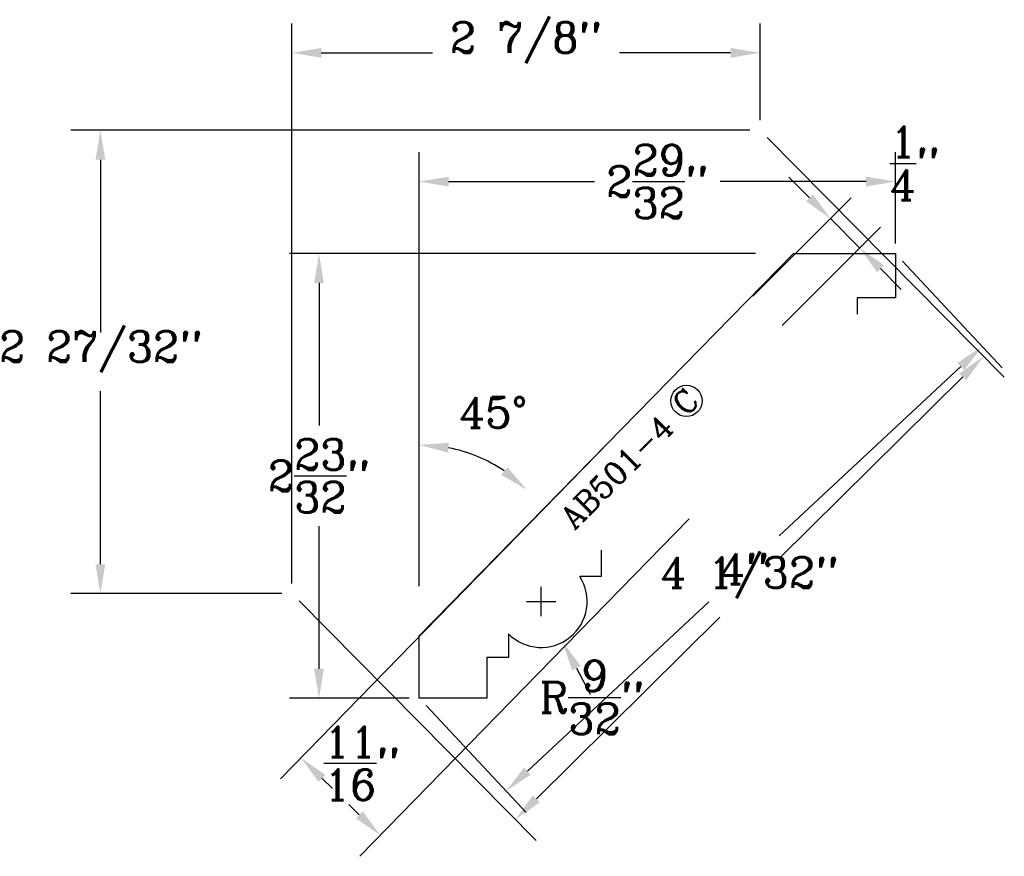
# Model space of a CAD drawing. Extents: x -1.67 to 4.37, y -0.77 to 4.36.
import ezdxf
from ezdxf.enums import TextEntityAlignment as Align

# ---------------------------------------------------------------- set-up
doc = ezdxf.new("R2010")
doc.units = 0
doc.header["$MEASUREMENT"] = 0
doc.layers.get('0').update_dxf_attribs({"linetype": 'CONTINUOUS'})
doc.layers.get('DEFPOINTS').update_dxf_attribs({"linetype": 'CONTINUOUS'})
for name, color, linetype in [('DIMEN', 1, 'CONTINUOUS'), ('MITRE', 2, 'CONTINUOUS'), ('PROF', 7, 'CONTINUOUS'), ('TEXT', 3, 'CONTINUOUS')]:
    doc.layers.add(name, color=color, linetype=linetype)
doc.styles.add('NAME', font='ROMANC', dxfattribs={"height": 0.1875})
doc.styles.add('ROMANC', font='ROMANC', dxfattribs={"height": 0.1875})
doc.dimstyles.get("Standard").update_dxf_attribs({"dimtxt": 0.18, "dimasz": 0.18, "dimexe": 0.18, "dimexo": 0.0625, "dimgap": 0.09, "dimtad": 0, "dimtih": 1, "dimtoh": 1, "dimdec": 4, "dimzin": 0, "dimtxsty": 'STANDARD', "dimcen": 0.09, "dimazin": 3, "dimtfac": 1, "dimtdec": 4, "dimtofl": 0, "dimtmove": 0, "dimatfit": 3, "dimtolj": 1, "dimtzin": 0})

# ---------------------------------------------------------------- blocks, each defined once
blk = doc.blocks.new('*D8')
at = {"color": 0, "linetype": 'BYBLOCK'}
for p, q in [((2.8401, 2.9272), (-0.0138, 2.9272)), ((0.1662, 2.7472), (0.1662, 1.8736)), ((0.1662, 0.3825), (0.1662, 1.2561)), ((0.7177, 0.2025), (-0.0138, 0.2025))]:
    blk.add_line(p, q, dxfattribs=at)
for points in [[(0.1362, 2.7472), (0.1962, 2.7472), (0.1662, 2.9272)], [(0.1362, 0.3825), (0.1962, 0.3825), (0.1662, 0.2025)]]:
    blk.add_solid(points, dxfattribs=at)
at = {"layer": 'DEFPOINTS', "color": 0, "linetype": 'BYBLOCK'}
for p in [(2.9026, 2.9272), (0.1662, 0.2025), (0.7802, 0.2025)]:
    blk.add_point(p, dxfattribs=at)
at = {"color": 0, "linetype": 'BYBLOCK', "insert": (0.1662, 1.5649), "char_height": 0.1875, "attachment_point": 5, "style": 'NAME'}
blk.add_mtext('\\A1;2{\\H1.000000x;\\S23/32;}"', dxfattribs=at)
blk = doc.blocks.new('*D5')
at = {"color": 0, "linetype": 'BYBLOCK'}
for p, q in [((0.7802, 0.8893), (0.7802, 3.5483)), ((3.6984, 2.9897), (3.6984, 3.5483)), ((0.9602, 3.3683), (1.8547, 3.3683)), ((3.5184, 3.3683), (2.624, 3.3683))]:
    blk.add_line(p, q, dxfattribs=at)
for points in [[(0.9602, 3.3983), (0.9602, 3.3383), (0.7802, 3.3683)], [(3.5184, 3.3983), (3.5184, 3.3383), (3.6984, 3.3683)]]:
    blk.add_solid(points, dxfattribs=at)
at = {"layer": 'DEFPOINTS', "color": 0, "linetype": 'BYBLOCK'}
for p in [(0.7802, 3.3683), (3.6984, 2.9272), (0.7802, 0.8268)]:
    blk.add_point(p, dxfattribs=at)
at = {"color": 0, "linetype": 'BYBLOCK', "insert": (2.2393, 3.3683), "char_height": 0.1875, "attachment_point": 5, "style": 'NAME'}
blk.add_mtext('\\A1;2{\\H1.000000x;\\S29/32;}"', dxfattribs=at)
blk = doc.blocks.new('*D9')
at = {"color": 0, "linetype": 'BYBLOCK'}
for p, q in [((3.7411, 2.8815), (4.3529, 2.2262)), ((4.0985, 2.2349), (2.9869, 1.197)), ((1.4434, -0.2441), (2.555, 0.7938)), ((0.8228, 0.1568), (1.4347, -0.4985))]:
    blk.add_line(p, q, dxfattribs=at)
for points in [[(4.0781, 2.2569), (4.119, 2.213), (4.2301, 2.3578)], [(1.4229, -0.2222), (1.4639, -0.266), (1.3118, -0.3669)]]:
    blk.add_solid(points, dxfattribs=at)
at = {"layer": 'DEFPOINTS', "color": 0, "linetype": 'BYBLOCK'}
for p in [(3.6984, 2.9272), (0.7802, 0.2025), (1.3118, -0.3669)]:
    blk.add_point(p, dxfattribs=at)
at = {"color": 0, "linetype": 'BYBLOCK', "insert": (2.771, 0.9954), "char_height": 0.1875, "attachment_point": 5, "style": 'NAME'}
blk.add_mtext('\\A1;4"', dxfattribs=at)
blk = doc.blocks.new('*D10')
at = {"color": 0, "linetype": 'BYBLOCK'}
for p, q in [((1.5279, 0.7049), (1.5279, 0.8849)), ((1.4379, 0.7949), (1.6179, 0.7949)), ((1.7436, 0.3867), (1.8276, 0.2275))]:
    blk.add_line(p, q, dxfattribs=at)
blk.add_solid([(1.7701, 0.4007), (1.717, 0.3726), (1.6595, 0.5458)], dxfattribs=at)
at = {"layer": 'DEFPOINTS', "color": 0, "linetype": 'BYBLOCK'}
for p in [(1.5279, 0.7949), (1.6595, 0.5458)]:
    blk.add_point(p, dxfattribs=at)
at = {"color": 0, "linetype": 'BYBLOCK', "insert": (1.8382, 0.2075), "char_height": 0.1875, "attachment_point": 5, "style": 'NAME'}
blk.add_mtext('\\A1;R{\\H1.000000x;\\S9/32;}"', dxfattribs=at)
blk = doc.blocks.new('*D7')
at = {"color": 0, "linetype": 'BYBLOCK'}
blk.add_line((0.7802, 0.8893), (0.7802, 1.9351), dxfattribs=at)
blk.add_arc((0.7802, 0.8268), 0.9283, 55.8289, 78.87254, dxfattribs=at)
for points in [[(0.9564, 1.7078), (0.9622, 1.7675), (0.7802, 1.7551)], [(1.3207, 1.6179), (1.2824, 1.5718), (1.44, 1.4798)]]:
    blk.add_solid(points, dxfattribs=at)
at = {"layer": 'DEFPOINTS', "color": 0, "linetype": 'BYBLOCK'}
for p in [(2.9026, 2.9272), (1.2471, 1.6291), (0.7802, 0.8268), (0.7802, 0.8268), (0.7802, 0.2025)]:
    blk.add_point(p, dxfattribs=at)
at = {"color": 0, "linetype": 'BYBLOCK', "insert": (1.2339, 1.9531), "char_height": 0.1875, "attachment_point": 5, "style": 'NAME'}
blk.add_mtext('\\A1;45°', dxfattribs=at)
blk = doc.blocks.new('*D6')
at = {"color": 0, "linetype": 'BYBLOCK'}
for p, q in [((1.9483, 1.7772), (-0.0705, -0.2912)), ((2.4352, 1.3019), (0.4164, -0.7664)), ((0.184, -0.2881), (0.2485, -0.3509)), ((0.4133, -0.5119), (0.3489, -0.449))]:
    blk.add_line(p, q, dxfattribs=at)
for points in [[(0.205, -0.2666), (0.1631, -0.3096), (0.0552, -0.1624)], [(0.4343, -0.4904), (0.3924, -0.5333), (0.5421, -0.6376)]]:
    blk.add_solid(points, dxfattribs=at)
at = {"layer": 'DEFPOINTS', "color": 0, "linetype": 'BYBLOCK'}
for p in [(1.992, 1.8219), (2.4789, 1.3467), (0.0552, -0.1624)]:
    blk.add_point(p, dxfattribs=at)
at = {"color": 0, "linetype": 'BYBLOCK', "insert": (0.4291, -0.1965), "char_height": 0.1875, "attachment_point": 5, "style": 'NAME'}
blk.add_mtext('\\A1;{\\H1.000000x;\\S11/16;}"', dxfattribs=at)
blk = doc.blocks.new('*D1')
at = {"color": 0, "linetype": 'BYBLOCK'}
for p, q in [((0, 0.9063), (0, 4.3373)), ((2.8686, 3.7451), (2.8686, 4.3373)), ((0.18, 4.1573), (0.8622, 4.1573)), ((2.6886, 4.1573), (2.0065, 4.1573))]:
    blk.add_line(p, q, dxfattribs=at)
for points in [[(0.18, 4.1873), (0.18, 4.1273), (0, 4.1573)], [(2.6886, 4.1873), (2.6886, 4.1273), (2.8686, 4.1573)]]:
    blk.add_solid(points, dxfattribs=at)
at = {"layer": 'DEFPOINTS', "color": 0, "linetype": 'BYBLOCK'}
for p in [(0, 4.1573), (2.8686, 3.6826), (0, 0.8438)]:
    blk.add_point(p, dxfattribs=at)
at = {"color": 0, "linetype": 'BYBLOCK', "style": 'NAME'}
blk.add_text('2 7/8"', height=0.1875, dxfattribs=at).set_placement((1.4343, 4.1573), align=Align.CENTER)
blk = doc.blocks.new('*D2')
at = {"color": 0, "linetype": 'BYBLOCK'}
for p, q in [((2.8061, 3.6826), (-1.3535, 3.6826)), ((-1.1735, 3.5026), (-1.1735, 2.4432)), ((-1.1735, 1.0238), (-1.1735, 2.0832)), ((-0.0625, 0.8438), (-1.3535, 0.8438))]:
    blk.add_line(p, q, dxfattribs=at)
for points in [[(-1.2035, 3.5026), (-1.1435, 3.5026), (-1.1735, 3.6826)], [(-1.2035, 1.0238), (-1.1435, 1.0238), (-1.1735, 0.8438)]]:
    blk.add_solid(points, dxfattribs=at)
at = {"layer": 'DEFPOINTS', "color": 0, "linetype": 'BYBLOCK'}
for p in [(2.8686, 3.6826), (-1.1735, 0.8438), (0, 0.8438)]:
    blk.add_point(p, dxfattribs=at)
at = {"color": 0, "linetype": 'BYBLOCK', "style": 'NAME'}
blk.add_text('2 27/32"', height=0.1875, dxfattribs=at).set_placement((-1.1735, 2.2632), align=Align.CENTER)
blk = doc.blocks.new('*D3')
at = {"color": 0, "linetype": 'BYBLOCK'}
for p, q in [((2.9126, 3.6382), (4.3655, 2.1701)), ((4.1109, 2.1714), (2.9864, 1.0586)), ((0.044, 0.7993), (1.4969, -0.6688)), ((1.4982, -0.4142), (2.6227, 0.6986))]:
    blk.add_line(p, q, dxfattribs=at)
for points in [[(4.0898, 2.1928), (4.132, 2.1501), (4.2389, 2.298)], [(1.4771, -0.3929), (1.5193, -0.4355), (1.3702, -0.5408)]]:
    blk.add_solid(points, dxfattribs=at)
at = {"layer": 'DEFPOINTS', "color": 0, "linetype": 'BYBLOCK'}
for p in [(2.8686, 3.6826), (0, 0.8438), (1.3702, -0.5408)]:
    blk.add_point(p, dxfattribs=at)
at = {"color": 0, "linetype": 'BYBLOCK', "style": 'NAME'}
blk.add_text('4 1/32"', height=0.1875, dxfattribs=at).set_placement((2.8045, 0.8786), align=Align.CENTER)
blk = doc.blocks.new('CIRCLEC')
at = {"layer": 'TEXT', "linetype": 'CONTINUOUS'}
blk.add_circle((0.1278, 0.0053), 0.1295, dxfattribs=at)
at = {"layer": 'TEXT', "linetype": 'CONTINUOUS', "style": 'ROMANC'}
blk.add_text('C', height=0.1875, dxfattribs=at).set_placement((0.1167, -0.0878), align=Align.CENTER)
blk = doc.blocks.new('*D11')
at = {"color": 0, "linetype": 'BYBLOCK'}
for p, q in [((3.1722, 3.2688), (3.0448, 3.396)), ((2.824, 2.6655), (3.4268, 3.269)), ((3.479, 2.9624), (3.2996, 3.1416)), ((3.0035, 2.4863), (3.6062, 3.0898)), ((3.6064, 2.8352), (3.7337, 2.708))]:
    blk.add_line(p, q, dxfattribs=at)
for points in [[(3.1934, 3.29), (3.151, 3.2476), (3.2996, 3.1416)], [(3.6276, 2.8564), (3.5852, 2.814), (3.479, 2.9624)]]:
    blk.add_solid(points, dxfattribs=at)
at = {"layer": 'DEFPOINTS', "color": 0, "linetype": 'BYBLOCK'}
for p in [(3.2996, 3.1416), (2.7799, 2.6212), (2.9593, 2.442)]:
    blk.add_point(p, dxfattribs=at)
at = {"color": 0, "linetype": 'BYBLOCK', "insert": (3.8167, 3.48), "char_height": 0.1875, "attachment_point": 5, "style": 'NAME'}
blk.add_mtext('\\A1;{\\H1.000000x;\\S1/4;}"', dxfattribs=at)

msp = doc.modelspace()

# ---------------------------------------------------------------- linework, layer by layer
at = {"layer": 'PROF', "linetype": 'CONTINUOUS'}
for p, q in [((0.780175, 0.584794), (3.073072, 2.927221)), ((3.073072, 2.927221), (3.698446, 2.927221)), ((3.698446, 2.927221), (3.698446, 2.656441)), ((3.698446, 2.656441), (3.463322, 2.655626)), ((3.463322, 2.655626), (3.463322, 2.555586)), ((1.894265, 1.109388), (1.894895, 0.948265)), ((1.894895, 0.948265), (1.763999, 0.948526)), ((0.780175, 0.20251), (0.780175, 0.584794)), ((1.326829, 0.597576), (1.326829, 0.4521)), ((1.326829, 0.4521), (1.193986, 0.4521)), ((1.193986, 0.4521), (1.193986, 0.20251)), ((1.193986, 0.20251), (0.780175, 0.20251))]:
    msp.add_line(p, q, dxfattribs=at)
at = {"layer": 'PROF'}
msp.add_arc((1.527618, 0.795219), 0.281743, 224.5476451, 32.9657513, dxfattribs=at)

# ---------------------------------------------------------------- block references
at = {"layer": 'TEXT', "xscale": 0.7398803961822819, "yscale": 0.7398803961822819, "zscale": 0.7398803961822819, "rotation": 45}
msp.add_blockref('CIRCLEC', (2.353614, 1.954452), dxfattribs=at)

# ---------------------------------------------------------------- texts
at = {"layer": 'TEXT', "style": 'NAME'}
msp.add_text('AB501-4', height=0.1387276, rotation=45, dxfattribs=at).set_placement((2.040067, 1.540476), align=Align.CENTER)

# ---------------------------------------------------------------- dimensions: what is measured, and where the dimension line sits
at = {"layer": 'DIMEN'}
for p1, p2, distance, picture, middle in [((2.959312, 2.442046), (2.779881, 2.621248), -0.735416, '*D11', (3.816705, 3.479967)), ((3.698446, 2.927221), (0.780175, 0.20251), 0.779047, '*D9', (2.770972, 0.995436))]:
    dim = msp.add_aligned_dim(p1=p1, p2=p2, distance=distance, dimstyle='STANDARD', override={"dimdec": 5, "dimtxsty": 'NAME', "dimtdec": 5}, dxfattribs=at)
    dim.commit()
    dim.dimension.update_dxf_attribs({"geometry": picture, "text_midpoint": middle})
dim = msp.add_linear_dim(base=(0.780175, 3.368324), p1=(3.698446, 2.927221), p2=(0.780175, 0.826791), dimstyle='STANDARD', override={"dimdec": 5, "dimtxsty": 'NAME', "dimtdec": 5}, dxfattribs=at)
dim.commit()
dim.dimension.update_dxf_attribs({"geometry": '*D5', "text_midpoint": (2.239311, 3.368324)})
dim = msp.add_linear_dim(base=(0.166172, 0.20251), p1=(2.902609, 2.927221), p2=(0.780175, 0.20251), angle=90, dimstyle='STANDARD', override={"dimdec": 5, "dimtxsty": 'NAME', "dimtdec": 5}, dxfattribs=at)
dim.commit()
dim.dimension.update_dxf_attribs({"geometry": '*D8', "text_midpoint": (0.166172, 1.564865)})
dim = msp.add_angular_dim_2l(base=(1.247108, 1.629093), line1=((0.780175, 0.20251), (0.780175, 0.826791)), line2=((0.780175, 0.826791), (2.902609, 2.927221)), dimstyle='STANDARD', override={"dimdec": 0, "dimtxsty": 'NAME', "dimtdec": 0}, dxfattribs=at)
dim.commit()
dim.dimension.update_dxf_attribs({"geometry": '*D7', "text_midpoint": (1.233889, 1.953104), "dimtype": 162})
dim = msp.add_linear_dim(base=(0.055236, -0.162359), p1=(2.478858, 1.346667), p2=(1.991958, 1.821902), angle=135.6946385, dimstyle='STANDARD', override={"dimdec": 5, "dimtxsty": 'NAME', "dimtdec": 5}, dxfattribs=at)
dim.commit()
dim.dimension.update_dxf_attribs({"geometry": '*D6', "text_midpoint": (0.429073, -0.196487), "dimtype": 161})
dim = msp.add_radius_dim(center=(1.527884, 0.794887), mpoint=(1.659471, 0.545809), dimstyle='STANDARD', override={"dimdec": 5, "dimtxsty": 'NAME', "dimtdec": 5}, dxfattribs=at)
dim.commit()
dim.dimension.update_dxf_attribs({"geometry": '*D10', "text_midpoint": (1.83821, 0.207477)})
at = {"layer": 'MITRE'}
dim = msp.add_linear_dim(base=(0, 4.157303), p1=(2.868618, 3.682637), p2=(0, 0.84376), dimstyle='Standard', dxfattribs=at)
dim.commit()
dim.dimension.update_dxf_attribs({"geometry": '*D1', "text_midpoint": (1.434309, 4.157303)})
dim = msp.add_linear_dim(base=(-1.173537, 0.84376), p1=(2.868618, 3.682637), p2=(0, 0.84376), angle=90, dimstyle='Standard', dxfattribs=at)
dim.commit()
dim.dimension.update_dxf_attribs({"geometry": '*D2', "text_midpoint": (-1.173537, 2.263198)})
dim = msp.add_aligned_dim(p1=(2.868618, 3.682637), p2=(0, 0.84376), distance=1.947985, dimstyle='Standard', dxfattribs=at)
dim.commit()
dim.dimension.update_dxf_attribs({"geometry": '*D3', "text_midpoint": (2.804546, 0.878606)})

doc.saveas('drawing.dxf')
